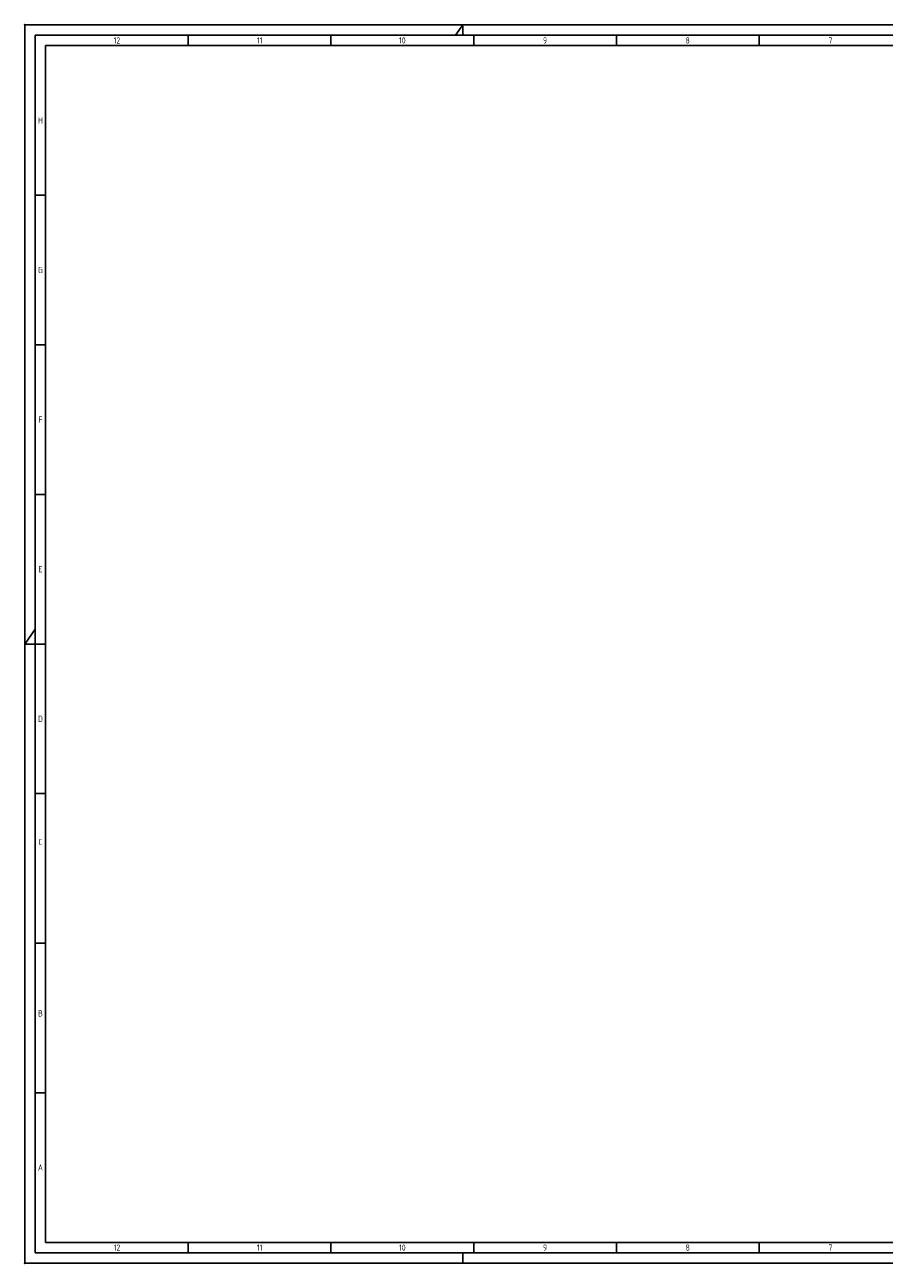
# Paper-space layout 'A1 - Layout' of a CAD drawing. Extents: x 0 to 841, y 1 to 595.
# Tile 1 of 4: x 0 to 412, y 1 to 595. Entities that reach past the tile are written whole.
import ezdxf
from ezdxf.enums import TextEntityAlignment as Align

# ---------------------------------------------------------------- set-up
doc = ezdxf.new("R2010")
doc.units = 0
doc.header["$LTSCALE"] = 50
doc.header["$MEASUREMENT"] = 0
doc.header["$PDSIZE"] = -1
doc.layers.get('0').update_dxf_attribs({"color": 6, "linetype": 'CONTINUOUS'})
doc.layers.add('6', color=2, linetype='CONTINUOUS')
doc.layers.add('RAHMEN', color=6, linetype='CONTINUOUS')
doc.layers.get('0').off()
doc.styles.add('ISO8', font='ISOCP3.SHX', dxfattribs={"width": 0.8})

# ---------------------------------------------------------------- blocks, each defined once
blk = doc.blocks.new('RAHMEN-A1')
at = {"layer": '6'}
for p in [(0, 594), (0, 0)]:
    blk.add_point(p, dxfattribs=at)
at = {"layer": 'RAHMEN', "color": 3}
for p, q in [((841, 594), (0, 594)), ((0, 594), (0, 0)), ((206.46, 589), (210, 594)), ((210, 594), (210, 589)), ((0, 297), (5, 304.07)), ((0, 297), (5, 297)), ((0, 0), (841, 0)), ((210, 5), (210, 0))]:
    blk.add_line(p, q, dxfattribs=at)
at = {"layer": 'RAHMEN', "color": 5}
for p, q in [((836, 589), (5, 589)), ((5, 589), (5, 5)), ((5, 5), (836, 5))]:
    blk.add_line(p, q, dxfattribs=at)
at = {"layer": 'RAHMEN', "color": 2}
for p, q in [((78.42, 589), (78.42, 584)), ((146.83, 589), (146.83, 584)), ((215.25, 589), (215.25, 584)), ((283.67, 589), (283.67, 584)), ((352.08, 589), (352.08, 584)), ((831, 584), (10, 584)), ((10, 584), (10, 10)), ((5, 512.25), (10, 512.25)), ((5, 440.5), (10, 440.5)), ((5, 368.75), (10, 368.75)), ((5, 297), (10, 297)), ((5, 225.25), (10, 225.25)), ((5, 153.5), (10, 153.5)), ((5, 81.75), (10, 81.75)), ((10, 10), (648, 10)), ((78.42, 10), (78.42, 5)), ((146.83, 10), (146.83, 5)), ((215.25, 10), (215.25, 5)), ((283.67, 10), (283.67, 5)), ((352.08, 10), (352.08, 5))]:
    blk.add_line(p, q, dxfattribs=at)
at = {"layer": 'RAHMEN', "color": 2, "style": 'ISO8', "width": 0.8}
for s, p in [('12', (44.21, 586.5)), ('11', (112.62, 586.5)), ('10', (181.04, 586.5)), ('9', (249.46, 586.5)), ('8', (317.88, 586.5)), ('7', (386.29, 586.5)), ('H', (7.5, 548.12)), ('G', (7.5, 476.38)), ('F', (7.5, 404.62)), ('E', (7.5, 332.88)), ('D', (7.5, 261.12)), ('C', (7.5, 202.05)), ('B', (7.5, 119.84)), ('A', (7.5, 45.88)), ('12', (44.21, 7.5)), ('11', (112.62, 7.5)), ('10', (181.04, 7.5)), ('9', (249.46, 7.5)), ('8', (317.88, 7.5)), ('7', (386.29, 7.5))]:
    blk.add_text(s, height=3, dxfattribs=at).set_placement(p, align=Align.MIDDLE)

psp = doc.layouts.new('A1 - Layout')

# ---------------------------------------------------------------- block references
psp.add_blockref('RAHMEN-A1', (0.22, 0.63))

doc.saveas('drawing.dxf')
